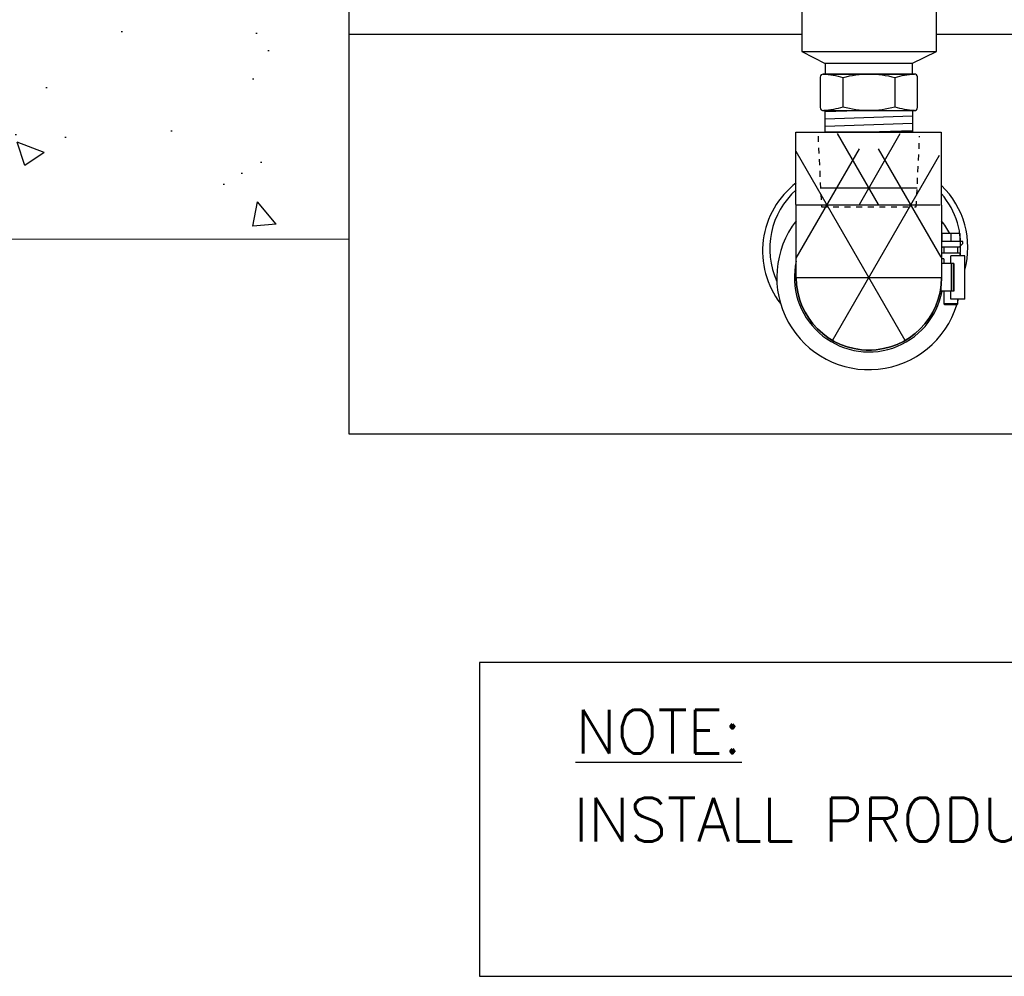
# Model space of a CAD drawing. Extents: x 1152 to 2559, y 156 to 782.
# Tile 104 of 111: x 2473 to 2490, y 477 to 493. Entities that reach past the tile are written whole.
import ezdxf

# ---------------------------------------------------------------- set-up
doc = ezdxf.new("R2010")
doc.units = 0
doc.header["$MEASUREMENT"] = 0
doc.linetypes.add('HIDDEN5', pattern=[0.05, 0.025, -0.025])
for name, color, linetype in [('1', 1, 'CONTINUOUS'), ('CONCRETE-HATCH', 2, 'CONTINUOUS'), ('CONCRETE-ISLAND', 6, 'CONTINUOUS'), ('FLEXHOSE-1.5', 3, 'CONTINUOUS'), ('FRP-2', 2, 'CONTINUOUS'), ('FRP-2-HATCH', 1, 'CONTINUOUS'), ('TEXT', 3, 'CONTINUOUS')]:
    doc.layers.add(name, color=color, linetype=linetype)
doc.styles.add('sim001', font='simplex.shx', dxfattribs={"height": 0.08})

msp = doc.modelspace()

# ---------------------------------------------------------------- hatches: boundary and pattern name
at = {"layer": 'CONCRETE-HATCH'}
h = msp.add_hatch(dxfattribs=at)
h.set_pattern_fill('AR-CONC', color=256, scale=0.6667, style=0)
h.set_pattern_definition([(130, (2273.9013, 200.234), (-4.781974, -0.41837), [0.500025, -5.500275]), (185, (2273.9013, 200.234), (0.925055, 5.014865), [0.40002, -4.40022]), (79.5486, (2273.503, 200.1992), (-3.85692, 4.596493), [0.424956, -4.674514]), (133.8158, (2273.9013, 201.5675), (-7.1153, -1.10352), [0.75004, -8.25041]), (83.3644, (2273.3084, 201.4755), (-6.2314, 6.49444), [0.63743, -7.01177]), (188.8158, (2273.901, 201.5675), (-6.23139, 6.49445), [0.60003, -6.60033]), (159, (2273.2346, 201.234), (-3.97958, -2.68426), [0.500025, -5.500275]), (214, (2273.2346, 201.234), (-1.622183, 4.834575), [0.40002, -4.40022]), (108.5486, (2272.903, 201.0105), (-5.601764, 2.15031), [0.424956, -4.674514]), (142.5, (2273.9013, 200.2341), (-0.08107, 2.219403), [0, -4.346884, 0, -4.46689, 0, -4.416887]), (172.5, (2273.9013, 200.234), (-1.753885, 2.629543), [0, -2.546794, 0, -4.246879, 0, -1.683418]), (212.5, (2275.388, 200.2341), (-3.558994, -0.150373), [0, -1.66675, 0, -5.20026, 0, -6.900345]), (222.5, (2276.0548, 200.234), (-3.888102, 0.6674), [0, -2.166775, 0, -3.453506, 0, -4.900245])])
edge = h.paths.add_edge_path()
edge.add_line((2462.27625, 502.11746), (2476.91399, 502.11746))
edge.add_line((2476.91399, 502.11746), (2476.91399, 498.61762))
edge.add_line((2476.91399, 498.61762), (2473.95653, 498.61762))
edge.add_line((2473.95653, 498.61762), (2473.95653, 498.63651))
edge.add_line((2473.95653, 498.63651), (2473.92415, 498.63651))
edge.add_line((2473.92415, 498.63651), (2473.92415, 498.70127))
edge.add_line((2473.92415, 498.70127), (2473.91952, 498.70127))
edge.add_arc((2473.76765, 498.53667), 0.22397, 47.302508, 68.070412)
edge.add_arc((2473.76765, 498.53667), 0.22397, 68.070412, 83.775313)
edge.add_line((2473.79193, 498.75932), (2473.79193, 498.74302))
edge.add_arc((2473.76765, 498.53667), 0.20778, 83.288123, 95.964648)
edge.add_line((2473.74605, 498.74332), (2473.74605, 498.75959))
edge.add_arc((2473.76765, 498.53667), 0.22397, 95.53207, 111.929588)
edge.add_arc((2473.76765, 498.53667), 0.22397, 111.929588, 132.697492)
edge.add_line((2473.61577, 498.70127), (2473.61114, 498.70127))
edge.add_line((2473.61114, 498.70127), (2473.61114, 498.63651))
edge.add_line((2473.61114, 498.63651), (2473.58145, 498.63651))
edge.add_line((2473.58145, 498.63651), (2473.58145, 498.61762))
edge.add_line((2473.58145, 498.61762), (2473.51938, 498.61762))
edge.add_line((2473.51938, 498.61762), (2473.41415, 498.61762))
edge.add_line((2473.41415, 498.61762), (2473.3359, 498.61762))
edge.add_line((2473.3359, 498.61762), (2473.28463, 498.61762))
edge.add_line((2473.28463, 498.61762), (2473.26837, 498.61762))
edge.add_line((2473.26837, 498.61762), (2473.2657, 498.61488))
edge.add_arc((2473.26844, 498.51238), 0.10254, 91.530923, 179.958507)
edge.add_line((2473.1659, 498.51245), (2473.1632, 498.50968))
edge.add_line((2473.1632, 498.50968), (2473.1632, 498.22365))
edge.add_line((2473.1632, 498.22365), (2478.41418, 498.69143))
edge.add_line((2478.41418, 498.69143), (2478.41418, 498.66174))
edge.add_line((2478.41418, 498.66174), (2473.26844, 498.11841))
edge.add_line((2473.26844, 498.11841), (2473.26844, 498.1481))
edge.add_line((2473.26844, 498.1481), (2473.26844, 498.22365))
edge.add_line((2473.26844, 498.22365), (2473.26844, 498.51238))
edge.add_line((2473.26844, 498.51238), (2473.28463, 498.51238))
edge.add_line((2473.28463, 498.51238), (2473.3359, 498.51238))
edge.add_line((2473.3359, 498.51238), (2473.39256, 498.51238))
edge.add_line((2473.39256, 498.51238), (2473.39256, 498.35587))
edge.add_line((2473.39256, 498.35587), (2473.41145, 498.35587))
edge.add_line((2473.41145, 498.35587), (2473.46002, 498.35587))
edge.add_line((2473.46002, 498.35587), (2473.54098, 498.35587))
edge.add_line((2473.54098, 498.35587), (2473.60034, 498.35587))
edge.add_line((2473.60034, 498.35587), (2473.60034, 498.32889))
edge.add_line((2473.60034, 498.32889), (2473.60034, 498.25873))
edge.add_line((2473.60034, 498.25873), (2473.60034, 498.23175))
edge.add_line((2473.60034, 498.23175), (2473.61653, 498.23175))
edge.add_line((2473.61653, 498.23175), (2473.6732, 498.23175))
edge.add_line((2473.6732, 498.23175), (2473.72716, 498.23984))
edge.add_line((2473.72716, 498.23984), (2473.76765, 498.25873))
edge.add_line((2473.76765, 498.25873), (2473.84859, 498.22982))
edge.add_line((2473.84859, 498.22982), (2473.84859, 497.90524))
edge.add_line((2473.84859, 497.90524), (2473.82431, 497.90524))
edge.add_line((2473.82431, 497.90524), (2473.76765, 497.90524))
edge.add_line((2473.76765, 497.90524), (2473.71097, 497.90524))
edge.add_line((2473.71097, 497.90524), (2473.68939, 497.90524))
edge.add_line((2473.68939, 497.90524), (2473.70558, 497.88905))
edge.add_line((2473.70558, 497.88905), (2473.76765, 497.88905))
edge.add_line((2473.76765, 497.88905), (2473.8297, 497.88905))
edge.add_line((2473.8297, 497.88905), (2473.84859, 497.90524))
edge.add_line((2473.84859, 497.90524), (2473.84859, 498.23175))
edge.add_line((2473.84859, 498.23175), (2473.87288, 498.23175))
edge.add_line((2473.87288, 498.23175), (2473.92145, 498.23175))
edge.add_line((2473.92145, 498.23175), (2473.93764, 498.23175))
edge.add_line((2473.93764, 498.23175), (2473.93764, 498.25873))
edge.add_line((2473.93764, 498.25873), (2473.93764, 498.32889))
edge.add_line((2473.93764, 498.32889), (2473.93764, 498.35587))
edge.add_line((2473.93764, 498.35587), (2475.16172, 498.35587))
edge.add_arc((2477.62073, 504.12179), 6.26837, 246.903007, 283.301831)
edge.add_line((2479.06297, 498.02159), (2479.06297, 489.27353))
edge.add_line((2479.06297, 489.27353), (2462.27625, 489.19068))
edge.add_line((2462.27625, 489.19068), (2462.27625, 497.92653))
edge.add_line((2462.27625, 497.92653), (2462.8356, 499.01265))
edge.add_line((2462.8356, 499.01265), (2464.18282, 499.45757))
edge.add_line((2464.18282, 499.45757), (2462.27625, 499.69939))
edge.add_line((2462.27625, 499.69939), (2462.27625, 502.11746))
at = {"layer": 'FRP-2-HATCH', "linetype": 'Continuous'}
h = msp.add_hatch(dxfattribs=at)
h.set_pattern_fill('NET3', color=256, scale=10, style=0)
h.set_pattern_definition([(0, (2488.011, 488.5271), (0, 1.25), []), (60, (2488.011, 488.5271), (-1.08253, 0.625), []), (120, (2488.011, 488.5271), (-1.08253, -0.625), [])])
edge = h.paths.add_edge_path()
edge.add_line((2489.26103, 488.5271), (2489.21974, 491.02477))
edge.add_line((2489.21974, 491.02477), (2488.84375, 491.02477))
edge.add_line((2488.84375, 491.02477), (2488.82672, 490.74233))
edge.add_line((2488.82672, 490.74233), (2487.19363, 490.74233))
edge.add_line((2487.19363, 490.74233), (2487.13485, 491.02477))
edge.add_line((2487.13485, 491.02477), (2486.76058, 491.02477))
edge.add_line((2486.76058, 491.02477), (2486.76103, 488.5271))
edge.add_arc((2488.01103, 488.5271), 1.25, 180, 360)
h = msp.add_hatch(dxfattribs=at)
h.set_pattern_fill('NET3', color=256, scale=10, style=0)
h.set_pattern_definition([(0, (2488.011, 487.5687), (0, 1.25), []), (60, (2488.011, 487.5687), (-1.08253, 0.625), []), (120, (2488.011, 487.5687), (-1.08253, -0.625), [])])
h.paths.add_polyline_path([(2488.88505, 491.00233), (2487.1353, 491.00233), (2487.19363, 489.78397), (2488.82672, 489.78397)])

# ---------------------------------------------------------------- linework, layer by layer
at = {"layer": '1', "linetype": 'Continuous'}
for p, q in [((2479.06297, 492.71561), (2479.06297, 497.7241)), ((2479.06297, 485.83144), (2479.06297, 492.71561)), ((2479.06297, 492.71561), (2486.85803, 492.71561)), ((2489.17355, 492.71561), (2497.39358, 492.71561)), ((2489.26821, 489.28445), (2489.26821, 489.14585)), ((2489.57758, 489.28445), (2489.26821, 489.28445)), ((2489.4229, 489.28445), (2489.4229, 489.14585)), ((2489.57758, 489.28445), (2489.57758, 489.14585)), ((2489.62585, 489.14585), (2489.26103, 489.14585)), ((2489.26103, 489.06764), (2489.28182, 489.04685)), ((2489.56397, 489.04685), (2489.28182, 489.04685)), ((2489.3041, 489.04685), (2489.3041, 488.94785)), ((2489.5417, 488.94785), (2489.5417, 489.04685)), ((2489.56397, 489.04685), (2489.62585, 489.10872)), ((2489.62585, 489.10872), (2489.62585, 489.14585)), ((2489.58625, 488.94785), (2489.26103, 488.94785)), ((2489.3041, 488.84885), (2489.26103, 488.84885)), ((2489.3041, 488.84885), (2489.3041, 488.7647)), ((2489.4229, 488.7647), (2489.4229, 488.89835)), ((2489.6605, 488.89835), (2489.4229, 488.89835)), ((2489.58625, 488.89835), (2489.58625, 488.94785)), ((2489.6605, 488.15585), (2489.6605, 488.89835)), ((2489.47414, 488.7647), (2489.26103, 488.7647)), ((2489.43067, 488.2895), (2489.43067, 488.7647)), ((2489.4625, 488.7647), (2489.4625, 488.2895)), ((2489.47414, 488.7647), (2489.47414, 488.2895)), ((2489.24683, 488.33918), (2489.24683, 488.2895)), ((2489.47414, 488.2895), (2489.24683, 488.2895)), ((2489.3041, 488.2895), (2489.3041, 488.07269)), ((2489.4229, 488.15585), (2489.4229, 488.2895)), ((2489.6605, 488.15585), (2489.4229, 488.15585)), ((2489.5417, 488.07269), (2489.5417, 488.15585)), ((2489.3041, 488.07269), (2489.31994, 488.05685)), ((2489.5417, 488.07269), (2489.3041, 488.07269)), ((2489.52586, 488.05685), (2489.31994, 488.05685)), ((2489.52586, 488.05685), (2489.5417, 488.07269)), ((2517.9847, 485.83144), (2479.06297, 485.83144))]:
    msp.add_line(p, q, dxfattribs=at)
for centre, radius, start, end in [((2487.65737, 488.98081), 1.47634, 127.382478, 217.722071), ((2487.65676, 489.02078), 1.35287, 131.459747, 204.533708), ((2488.23735, 489.04367), 1.47634, 344.572339, 46.100952), ((2488.23796, 489.08364), 1.35287, 352.128047, 40.867606), ((2488.01103, 488.5271), 1.58646, 141.991249, 342.757633), ((2488.01103, 488.5271), 1.58646, 28.514618, 38.008751), ((2488.01103, 488.5271), 1.28125, 167.319617, 349.312993), ((2488.01103, 488.5271), 1.28125, 167.319617, 349.312993), ((2488.01103, 488.5271), 1.25, 180, 0), ((2488.01103, 488.5271), 1.25, 180, 0), ((2488.01103, 488.5271), 1.28125, 347.319617, 349.312971), ((2488.01103, 488.5271), 1.58646, 344.759121, 346.466647)]:
    msp.add_arc(centre, radius, start, end, dxfattribs=at)
at = {"layer": 'CONCRETE-ISLAND', "linetype": 'Continuous'}
msp.add_line((2479.06297, 489.18396), (2462.27625, 489.17397), dxfattribs=at)
at = {"layer": 'FLEXHOSE-1.5', "linetype": 'Continuous'}
msp.add_line((2486.85803, 492.41283), (2489.17355, 492.41283), dxfattribs=at)
at = {"layer": 'FLEXHOSE-1.5', "color": 1, "linetype": 'Continuous'}
msp.add_line((2487.26103, 492.21252), (2488.75932, 492.21252), dxfattribs=at)
at = {"layer": 'FLEXHOSE-1.5', "color": 2, "linetype": 'Continuous'}
for p, q in [((2487.56439, 491.96757), (2487.56439, 491.45871)), ((2488.46021, 491.96757), (2488.46021, 491.45871))]:
    msp.add_line(p, q, dxfattribs=at)
at = {"layer": 'FLEXHOSE-1.5', "color": 7, "linetype": 'Continuous'}
for p, q in [((2488.0063, 491.39998), (2487.2609, 491.37488)), ((2488.7609, 491.30039), (2487.2609, 491.2498)), ((2488.7609, 491.17532), (2487.2609, 491.12473)), ((2488.7609, 491.05025), (2488.0063, 491.02477))]:
    msp.add_line(p, q, dxfattribs=at)
at = {"layer": 'FLEXHOSE-1.5', "linetype": 'Continuous'}
msp.add_lwpolyline([(2487.26103, 492.02608), (2488.75932, 492.02608), (2488.75932, 492.21252), (2489.17355, 492.41283), (2489.17355, 493.21252), (2486.85803, 493.21252), (2486.85803, 492.41283), (2487.26103, 492.21147)], close=True, dxfattribs=at)
msp.add_lwpolyline([(2488.84635, 491.45118), (2488.84635, 491.9777, 0.41421356), (2488.79406, 492.02629), (2487.2252, 492.02629, 0.41421356), (2487.17292, 491.974), (2487.17292, 491.45118, 0.41421356), (2487.23273, 491.3989), (2488.7892, 491.3989, 0.41421356)], format="xyb", close=True, dxfattribs=at)
at = {"layer": 'FLEXHOSE-1.5', "color": 2, "linetype": 'Continuous'}
for points in [[(2487.2252, 492.02629, -0.06461552), (2487.56439, 491.96757, -0.13354685), (2488.46021, 491.96757, -0.06526141), (2488.79406, 492.02629)], [(2488.79573, 491.40002, -0.0658833), (2488.46021, 491.45871, -0.13354685), (2487.56439, 491.45871, -0.05884794), (2487.23273, 491.3989)]]:
    msp.add_lwpolyline(points, format="xyb", dxfattribs=at)
at = {"layer": 'FLEXHOSE-1.5', "color": 1, "linetype": 'Continuous'}
msp.add_lwpolyline([(2488.7609, 491.02493), (2487.2609, 491.02493), (2487.2609, 491.39998), (2488.7609, 491.39998)], close=True, dxfattribs=at)
at = {"layer": 'FRP-2'}
msp.add_lwpolyline([(2486.7563, 491.02477), (2489.2563, 491.02477), (2489.26103, 488.5271, -1), (2486.76103, 488.5271)], format="xyb", close=True, dxfattribs=at)
msp.add_lwpolyline([(2486.7563, 491.02477), (2489.2563, 491.02477), (2489.26103, 488.5271, -1), (2486.76103, 488.5271)], format="xyb", close=True, dxfattribs=at)
at = {"layer": 'FRP-2', "linetype": 'HIDDEN5'}
msp.add_lwpolyline([(2487.1353, 490.95954), (2487.19363, 489.74118), (2488.82672, 489.74118), (2488.88505, 490.95954)], dxfattribs=at)
at = {"layer": 'TEXT', "color": 4}
msp.add_lwpolyline([(2481.30775, 476.50257), (2514.24005, 476.50257), (2514.24005, 481.90242), (2481.30775, 481.90242)], close=True, dxfattribs=at)

# ---------------------------------------------------------------- texts
at = {"layer": 'TEXT', "style": 'sim001'}
msp.add_text('%%UNOTE:', height=0.75, dxfattribs=at).set_placement((2482.96125, 480.33892))
at = {"layer": 'TEXT', "insert": (2482.92759, 479.57295), "char_height": 0.75, "width": 31.4788729, "attachment_point": 1, "style": 'sim001'}
msp.add_mtext('INSTALL PRODUCT PIPING BEFORE ELECTRICAL CONDUIT.', dxfattribs=at)

doc.saveas('drawing.dxf')
